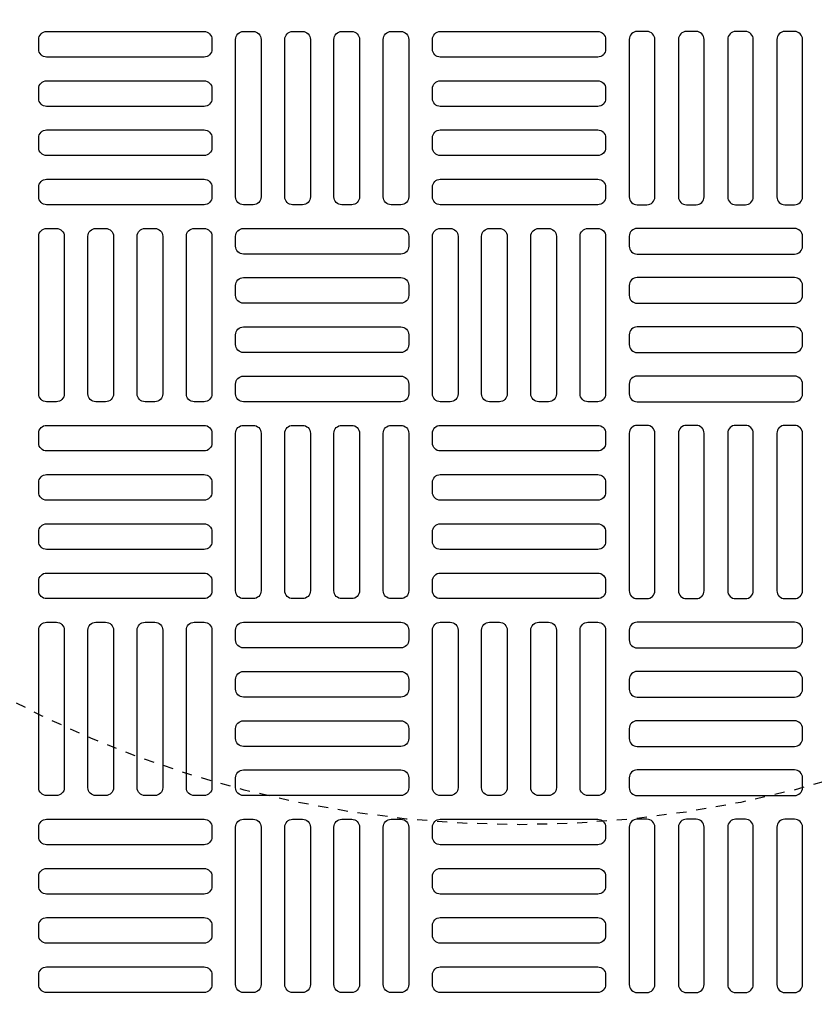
# Model space of a CAD drawing. Extents: x 1081 to 2220, y 0 to 2796.
# Tile 113 of 161: x 1771 to 1779, y 1304 to 1314. Entities that reach past the tile are written whole.
import ezdxf

# ---------------------------------------------------------------- set-up
doc = ezdxf.new("R2010")
doc.units = 0
doc.header["$MEASUREMENT"] = 0
doc.header["$PDSIZE"] = 1
doc.linetypes.add('HIDDEN2', pattern=[0.28125, 0.1875, -0.09375])
doc.layers.get('DEFPOINTS').update_dxf_attribs({"linetype": 'CONTINUOUS'})
for name, color, linetype in [('DIM', 3, 'CONTINUOUS'), ('TANK-MANHOLE-COVER-40', 2, 'CONTINUOUS'), ('TANK-MANHOLE-COVER-HATCH-40', 252, 'CONTINUOUS'), ('TANK-SLOPE', 3, 'CONTINUOUS')]:
    doc.layers.add(name, color=color, linetype=linetype)
doc.styles.add('SIMPLEX', font='simplex')
doc.dimstyles.new('DIM64', dxfattribs={"dimscale": 64, "dimtxt": 0.09375, "dimasz": 0.09375, "dimexe": 0.0625, "dimexo": 0.0625, "dimgap": 0.046875, "dimtad": 1, "dimdec": 4, "dimzin": 3, "dimdsep": 46, "dimlunit": 4, "dimtxsty": 'SIMPLEX', "dimcen": 0, "dimclrd": 256, "dimclre": 256, "dimclrt": 256, "dimadec": 0, "dimazin": 0, "dimtfac": 1, "dimtdec": 4, "dimtmove": 0, "dimatfit": 3, "dimfxl": 1, "dimfrac": 2, "dimtolj": 1, "dimtzin": 0, "dimarcsym": 0})

# ---------------------------------------------------------------- blocks, each defined once
blk = doc.blocks.new('*D63')
at = {"layer": 'DEFPOINTS', "color": 0, "transparency": 16777216}
for p in [(1524.635, 1317.0184), (1875.135, 1317.0184), (1524.635, 1188.0184)]:
    blk.add_point(p, dxfattribs=at)
at = {"layer": 'DIM', "lineweight": -2, "transparency": 16777216}
for p, q in [((1524.635, 1313.0184), (1524.635, 1184.0184)), ((1869.135, 1188.0184), (1530.635, 1188.0184))]:
    blk.add_line(p, q, dxfattribs=at)
at = {"layer": 'DIM', "transparency": 16777216}
for points in [[(1530.635, 1189.0184), (1530.635, 1187.0184), (1524.635, 1188.0184)], [(1869.135, 1189.0184), (1869.135, 1187.0184), (1875.135, 1188.0184)]]:
    blk.add_solid(points, dxfattribs=at)
at = {"layer": 'DIM', "transparency": 16777216, "insert": (1699.885, 1195.5898), "char_height": 6, "attachment_point": 5, "style": 'SIMPLEX'}
blk.add_mtext('\\A1;29\'-2 1/2" (F.V. TANK LENGTH)', dxfattribs=at)

msp = doc.modelspace()

# ---------------------------------------------------------------- linework, layer by layer
at = {"layer": 'DEFPOINTS', "color": 8, "linetype": 'HIDDEN2', "ltscale": 0.125}
msp.add_circle((1775.88576, 1317.01839), 14, dxfattribs=at)
msp.add_circle((1775.88576, 1317.01839), 14, dxfattribs=at)
at = {"layer": 'DEFPOINTS', "color": 8, "linetype": 'HIDDEN2', "ltscale": 0.5}
msp.add_circle((1775.88576, 1317.01839), 11, dxfattribs=at)
msp.add_circle((1775.88576, 1317.01839), 11, dxfattribs=at)
at = {"layer": 'TANK-MANHOLE-COVER-40', "color": 4, "linetype": 'Continuous'}
msp.add_circle((1775.88499, 1317.01839), 22.63902, dxfattribs=at)
at = {"layer": 'TANK-MANHOLE-COVER-40', "color": 1, "linetype": 'Continuous'}
msp.add_circle((1775.88499, 1317.01839), 22.44094, dxfattribs=at)
at = {"layer": 'TANK-MANHOLE-COVER-40', "color": 2, "linetype": 'Continuous'}
msp.add_circle((1775.88499, 1317.01839), 21.65354, dxfattribs=at)
at = {"layer": 'TANK-MANHOLE-COVER-HATCH-40', "linetype": 'Continuous', "flags": 128}
for points in [[(1772.81413, 1313.77036, -0.4142136), (1772.73539, 1313.69162), (1771.16058, 1313.69162, -0.4142136), (1771.08184, 1313.77036), (1771.08184, 1313.86879, -0.4142136), (1771.16058, 1313.94753), (1772.73539, 1313.94753, -0.4142136), (1772.81413, 1313.86879)], [(1773.22751, 1313.94753, -0.4142136), (1773.30625, 1313.86879), (1773.30625, 1312.29398, -0.4142136), (1773.22751, 1312.21524), (1773.12909, 1312.21524, -0.4142136), (1773.05035, 1312.29398), (1773.05035, 1313.86879, -0.4142136), (1773.12909, 1313.94753)], [(1773.71964, 1313.94753, -0.4142136), (1773.79838, 1313.86879), (1773.79838, 1312.29398, -0.4142136), (1773.71964, 1312.21524), (1773.62121, 1312.21524, -0.4142136), (1773.54247, 1312.29398), (1773.54247, 1313.86879, -0.4142136), (1773.62121, 1313.94753)], [(1774.21176, 1313.94753, -0.4142136), (1774.2905, 1313.86879), (1774.2905, 1312.29398, -0.4142136), (1774.21176, 1312.21524), (1774.11334, 1312.21524, -0.4142136), (1774.0346, 1312.29398), (1774.0346, 1313.86879, -0.4142136), (1774.11334, 1313.94753)], [(1774.70389, 1313.94753, -0.4142136), (1774.78263, 1313.86879), (1774.78263, 1312.29398, -0.4142136), (1774.70389, 1312.21524), (1774.60546, 1312.21524, -0.4142136), (1774.52672, 1312.29398), (1774.52672, 1313.86879, -0.4142136), (1774.60546, 1313.94753)], [(1776.75113, 1313.77036, -0.4142136), (1776.67239, 1313.69162), (1775.09759, 1313.69162, -0.4142136), (1775.01885, 1313.77036), (1775.01885, 1313.86879, -0.4142136), (1775.09759, 1313.94753), (1776.67239, 1313.94753, -0.4142136), (1776.75113, 1313.86879)], [(1777.06609, 1313.94753, 0.4142136), (1776.98735, 1313.86879), (1776.98735, 1312.29398, 0.4142136), (1777.06609, 1312.21524), (1777.16452, 1312.21524, 0.4142136), (1777.24326, 1312.29398), (1777.24326, 1313.86879, 0.4142136), (1777.16452, 1313.94753)], [(1777.55822, 1313.94753, 0.4142136), (1777.47948, 1313.86879), (1777.47948, 1312.29398, 0.4142136), (1777.55822, 1312.21524), (1777.65665, 1312.21524, 0.4142136), (1777.73539, 1312.29398), (1777.73539, 1313.86879, 0.4142136), (1777.65665, 1313.94753)], [(1778.05035, 1313.94753, 0.4142136), (1777.97161, 1313.86879), (1777.97161, 1312.29398, 0.4142136), (1778.05035, 1312.21524), (1778.14877, 1312.21524, 0.4142136), (1778.22751, 1312.29398), (1778.22751, 1313.86879, 0.4142136), (1778.14877, 1313.94753)], [(1778.54247, 1313.94753, 0.4142136), (1778.46373, 1313.86879), (1778.46373, 1312.29398, 0.4142136), (1778.54247, 1312.21524), (1778.6409, 1312.21524, 0.4142136), (1778.71964, 1312.29398), (1778.71964, 1313.86879, 0.4142136), (1778.6409, 1313.94753)], [(1772.81413, 1313.27823, -0.4142136), (1772.73539, 1313.19949), (1771.16058, 1313.19949, -0.4142136), (1771.08184, 1313.27823), (1771.08184, 1313.37666, -0.4142136), (1771.16058, 1313.4554), (1772.73539, 1313.4554, -0.4142136), (1772.81413, 1313.37666)], [(1776.75113, 1313.27823, -0.4142136), (1776.67239, 1313.19949), (1775.09759, 1313.19949, -0.4142136), (1775.01885, 1313.27823), (1775.01885, 1313.37666, -0.4142136), (1775.09759, 1313.4554), (1776.67239, 1313.4554, -0.4142136), (1776.75113, 1313.37666)], [(1772.81413, 1312.78611, -0.4142136), (1772.73539, 1312.70737), (1771.16058, 1312.70737, -0.4142136), (1771.08184, 1312.78611), (1771.08184, 1312.88453, -0.4142136), (1771.16058, 1312.96327), (1772.73539, 1312.96327, -0.4142136), (1772.81413, 1312.88453)], [(1776.75113, 1312.78611, -0.4142136), (1776.67239, 1312.70737), (1775.09759, 1312.70737, -0.4142136), (1775.01885, 1312.78611), (1775.01885, 1312.88453, -0.4142136), (1775.09759, 1312.96327), (1776.67239, 1312.96327, -0.4142136), (1776.75113, 1312.88453)], [(1772.81413, 1312.29398, -0.4142136), (1772.73539, 1312.21524), (1771.16058, 1312.21524, -0.4142136), (1771.08184, 1312.29398), (1771.08184, 1312.39241, -0.4142136), (1771.16058, 1312.47115), (1772.73539, 1312.47115, -0.4142136), (1772.81413, 1312.39241)], [(1776.75113, 1312.29398, -0.4142136), (1776.67239, 1312.21524), (1775.09759, 1312.21524, -0.4142136), (1775.01885, 1312.29398), (1775.01885, 1312.39241, -0.4142136), (1775.09759, 1312.47115), (1776.67239, 1312.47115, -0.4142136), (1776.75113, 1312.39241)], [(1771.25901, 1311.97902, -0.4142136), (1771.33775, 1311.90028), (1771.33775, 1310.32548, -0.4142136), (1771.25901, 1310.24674), (1771.16058, 1310.24674, -0.4142136), (1771.08184, 1310.32548), (1771.08184, 1311.90028, -0.4142136), (1771.16058, 1311.97902)], [(1771.75113, 1311.97902, -0.4142136), (1771.82987, 1311.90028), (1771.82987, 1310.32548, -0.4142136), (1771.75113, 1310.24674), (1771.65271, 1310.24674, -0.4142136), (1771.57397, 1310.32548), (1771.57397, 1311.90028, -0.4142136), (1771.65271, 1311.97902)], [(1772.24326, 1311.97902, -0.4142136), (1772.322, 1311.90028), (1772.322, 1310.32548, -0.4142136), (1772.24326, 1310.24674), (1772.14483, 1310.24674, -0.4142136), (1772.06609, 1310.32548), (1772.06609, 1311.90028, -0.4142136), (1772.14483, 1311.97902)], [(1772.73539, 1311.97902, -0.4142136), (1772.81413, 1311.90028), (1772.81413, 1310.32548, -0.4142136), (1772.73539, 1310.24674), (1772.63696, 1310.24674, -0.4142136), (1772.55822, 1310.32548), (1772.55822, 1311.90028, -0.4142136), (1772.63696, 1311.97902)], [(1773.05035, 1311.90028, -0.4142136), (1773.12909, 1311.97902), (1774.70389, 1311.97902, -0.4142136), (1774.78263, 1311.90028), (1774.78263, 1311.80186, -0.4142136), (1774.70389, 1311.72312), (1773.12909, 1311.72312, -0.4142136), (1773.05035, 1311.80186)], [(1775.19602, 1311.97902, -0.4142136), (1775.27476, 1311.90028), (1775.27476, 1310.32548, -0.4142136), (1775.19602, 1310.24674), (1775.09759, 1310.24674, -0.4142136), (1775.01885, 1310.32548), (1775.01885, 1311.90028, -0.4142136), (1775.09759, 1311.97902)], [(1775.68814, 1311.97902, -0.4142136), (1775.76688, 1311.90028), (1775.76688, 1310.32548, -0.4142136), (1775.68814, 1310.24674), (1775.58972, 1310.24674, -0.4142136), (1775.51098, 1310.32548), (1775.51098, 1311.90028, -0.4142136), (1775.58972, 1311.97902)], [(1776.18027, 1311.97902, -0.4142136), (1776.25901, 1311.90028), (1776.25901, 1310.32548, -0.4142136), (1776.18027, 1310.24674), (1776.08184, 1310.24674, -0.4142136), (1776.0031, 1310.32548), (1776.0031, 1311.90028, -0.4142136), (1776.08184, 1311.97902)], [(1776.67239, 1311.97902, -0.4142136), (1776.75113, 1311.90028), (1776.75113, 1310.32548, -0.4142136), (1776.67239, 1310.24674), (1776.57397, 1310.24674, -0.4142136), (1776.49523, 1310.32548), (1776.49523, 1311.90028, -0.4142136), (1776.57397, 1311.97902)], [(1778.71964, 1311.90028, 0.4142136), (1778.6409, 1311.97902), (1777.06609, 1311.97902, 0.4142136), (1776.98735, 1311.90028), (1776.98735, 1311.80186, 0.4142136), (1777.06609, 1311.72312), (1778.6409, 1311.72312, 0.4142136), (1778.71964, 1311.80186)], [(1773.05035, 1311.40816, -0.4142136), (1773.12909, 1311.4869), (1774.70389, 1311.4869, -0.4142136), (1774.78263, 1311.40816), (1774.78263, 1311.30973, -0.4142136), (1774.70389, 1311.23099), (1773.12909, 1311.23099, -0.4142136), (1773.05035, 1311.30973)], [(1778.71964, 1311.40816, 0.4142136), (1778.6409, 1311.4869), (1777.06609, 1311.4869, 0.4142136), (1776.98735, 1311.40816), (1776.98735, 1311.30973, 0.4142136), (1777.06609, 1311.23099), (1778.6409, 1311.23099, 0.4142136), (1778.71964, 1311.30973)], [(1773.05035, 1310.91603, -0.4142136), (1773.12909, 1310.99477), (1774.70389, 1310.99477, -0.4142136), (1774.78263, 1310.91603), (1774.78263, 1310.8176, -0.4142136), (1774.70389, 1310.73886), (1773.12909, 1310.73886, -0.4142136), (1773.05035, 1310.8176)], [(1778.71964, 1310.91603, 0.4142136), (1778.6409, 1310.99477), (1777.06609, 1310.99477, 0.4142136), (1776.98735, 1310.91603), (1776.98735, 1310.8176, 0.4142136), (1777.06609, 1310.73886), (1778.6409, 1310.73886, 0.4142136), (1778.71964, 1310.8176)], [(1773.05035, 1310.4239, -0.4142136), (1773.12909, 1310.50264), (1774.70389, 1310.50264, -0.4142136), (1774.78263, 1310.4239), (1774.78263, 1310.32548, -0.4142136), (1774.70389, 1310.24674), (1773.12909, 1310.24674, -0.4142136), (1773.05035, 1310.32548)], [(1778.71964, 1310.4239, 0.4142136), (1778.6409, 1310.50264), (1777.06609, 1310.50264, 0.4142136), (1776.98735, 1310.4239), (1776.98735, 1310.32548, 0.4142136), (1777.06609, 1310.24674), (1778.6409, 1310.24674, 0.4142136), (1778.71964, 1310.32548)], [(1772.81413, 1309.83335, -0.4142136), (1772.73539, 1309.75461), (1771.16058, 1309.75461, -0.4142136), (1771.08184, 1309.83335), (1771.08184, 1309.93178, -0.4142136), (1771.16058, 1310.01052), (1772.73539, 1310.01052, -0.4142136), (1772.81413, 1309.93178)], [(1773.22751, 1310.01052, -0.4142136), (1773.30625, 1309.93178), (1773.30625, 1308.35697, -0.4142136), (1773.22751, 1308.27823), (1773.12909, 1308.27823, -0.4142136), (1773.05035, 1308.35697), (1773.05035, 1309.93178, -0.4142136), (1773.12909, 1310.01052)], [(1773.71964, 1310.01052, -0.4142136), (1773.79838, 1309.93178), (1773.79838, 1308.35697, -0.4142136), (1773.71964, 1308.27823), (1773.62121, 1308.27823, -0.4142136), (1773.54247, 1308.35697), (1773.54247, 1309.93178, -0.4142136), (1773.62121, 1310.01052)], [(1774.21176, 1310.01052, -0.4142136), (1774.2905, 1309.93178), (1774.2905, 1308.35697, -0.4142136), (1774.21176, 1308.27823), (1774.11334, 1308.27823, -0.4142136), (1774.0346, 1308.35697), (1774.0346, 1309.93178, -0.4142136), (1774.11334, 1310.01052)], [(1774.70389, 1310.01052, -0.4142136), (1774.78263, 1309.93178), (1774.78263, 1308.35697, -0.4142136), (1774.70389, 1308.27823), (1774.60546, 1308.27823, -0.4142136), (1774.52672, 1308.35697), (1774.52672, 1309.93178, -0.4142136), (1774.60546, 1310.01052)], [(1776.75113, 1309.83335, -0.4142136), (1776.67239, 1309.75461), (1775.09759, 1309.75461, -0.4142136), (1775.01885, 1309.83335), (1775.01885, 1309.93178, -0.4142136), (1775.09759, 1310.01052), (1776.67239, 1310.01052, -0.4142136), (1776.75113, 1309.93178)], [(1777.06609, 1310.01052, 0.4142136), (1776.98735, 1309.93178), (1776.98735, 1308.35697, 0.4142136), (1777.06609, 1308.27823), (1777.16452, 1308.27823, 0.4142136), (1777.24326, 1308.35697), (1777.24326, 1309.93178, 0.4142136), (1777.16452, 1310.01052)], [(1777.55822, 1310.01052, 0.4142136), (1777.47948, 1309.93178), (1777.47948, 1308.35697, 0.4142136), (1777.55822, 1308.27823), (1777.65665, 1308.27823, 0.4142136), (1777.73539, 1308.35697), (1777.73539, 1309.93178, 0.4142136), (1777.65665, 1310.01052)], [(1778.05035, 1310.01052, 0.4142136), (1777.97161, 1309.93178), (1777.97161, 1308.35697, 0.4142136), (1778.05035, 1308.27823), (1778.14877, 1308.27823, 0.4142136), (1778.22751, 1308.35697), (1778.22751, 1309.93178, 0.4142136), (1778.14877, 1310.01052)], [(1778.54247, 1310.01052, 0.4142136), (1778.46373, 1309.93178), (1778.46373, 1308.35697, 0.4142136), (1778.54247, 1308.27823), (1778.6409, 1308.27823, 0.4142136), (1778.71964, 1308.35697), (1778.71964, 1309.93178, 0.4142136), (1778.6409, 1310.01052)], [(1772.81413, 1309.34123, -0.4142136), (1772.73539, 1309.26249), (1771.16058, 1309.26249, -0.4142136), (1771.08184, 1309.34123), (1771.08184, 1309.43965, -0.4142136), (1771.16058, 1309.51839), (1772.73539, 1309.51839, -0.4142136), (1772.81413, 1309.43965)], [(1776.75113, 1309.34123, -0.4142136), (1776.67239, 1309.26249), (1775.09759, 1309.26249, -0.4142136), (1775.01885, 1309.34123), (1775.01885, 1309.43965, -0.4142136), (1775.09759, 1309.51839), (1776.67239, 1309.51839, -0.4142136), (1776.75113, 1309.43965)], [(1772.81413, 1308.8491, -0.4142136), (1772.73539, 1308.77036), (1771.16058, 1308.77036, -0.4142136), (1771.08184, 1308.8491), (1771.08184, 1308.94753, -0.4142136), (1771.16058, 1309.02627), (1772.73539, 1309.02627, -0.4142136), (1772.81413, 1308.94753)], [(1776.75113, 1308.8491, -0.4142136), (1776.67239, 1308.77036), (1775.09759, 1308.77036, -0.4142136), (1775.01885, 1308.8491), (1775.01885, 1308.94753, -0.4142136), (1775.09759, 1309.02627), (1776.67239, 1309.02627, -0.4142136), (1776.75113, 1308.94753)], [(1772.81413, 1308.35697, -0.4142136), (1772.73539, 1308.27823), (1771.16058, 1308.27823, -0.4142136), (1771.08184, 1308.35697), (1771.08184, 1308.4554, -0.4142136), (1771.16058, 1308.53414), (1772.73539, 1308.53414, -0.4142136), (1772.81413, 1308.4554)], [(1776.75113, 1308.35697, -0.4142136), (1776.67239, 1308.27823), (1775.09759, 1308.27823, -0.4142136), (1775.01885, 1308.35697), (1775.01885, 1308.4554, -0.4142136), (1775.09759, 1308.53414), (1776.67239, 1308.53414, -0.4142136), (1776.75113, 1308.4554)], [(1771.25901, 1308.04201, -0.4142136), (1771.33775, 1307.96327), (1771.33775, 1306.38847, -0.4142136), (1771.25901, 1306.30973), (1771.16058, 1306.30973, -0.4142136), (1771.08184, 1306.38847), (1771.08184, 1307.96327, -0.4142136), (1771.16058, 1308.04201)], [(1771.75113, 1308.04201, -0.4142136), (1771.82987, 1307.96327), (1771.82987, 1306.38847, -0.4142136), (1771.75113, 1306.30973), (1771.65271, 1306.30973, -0.4142136), (1771.57397, 1306.38847), (1771.57397, 1307.96327, -0.4142136), (1771.65271, 1308.04201)], [(1772.24326, 1308.04201, -0.4142136), (1772.322, 1307.96327), (1772.322, 1306.38847, -0.4142136), (1772.24326, 1306.30973), (1772.14483, 1306.30973, -0.4142136), (1772.06609, 1306.38847), (1772.06609, 1307.96327, -0.4142136), (1772.14483, 1308.04201)], [(1772.73539, 1308.04201, -0.4142136), (1772.81413, 1307.96327), (1772.81413, 1306.38847, -0.4142136), (1772.73539, 1306.30973), (1772.63696, 1306.30973, -0.4142136), (1772.55822, 1306.38847), (1772.55822, 1307.96327, -0.4142136), (1772.63696, 1308.04201)], [(1773.05035, 1307.96327, -0.4142136), (1773.12909, 1308.04201), (1774.70389, 1308.04201, -0.4142136), (1774.78263, 1307.96327), (1774.78263, 1307.86485, -0.4142136), (1774.70389, 1307.78611), (1773.12909, 1307.78611, -0.4142136), (1773.05035, 1307.86485)], [(1775.19602, 1308.04201, -0.4142136), (1775.27476, 1307.96327), (1775.27476, 1306.38847, -0.4142136), (1775.19602, 1306.30973), (1775.09759, 1306.30973, -0.4142136), (1775.01885, 1306.38847), (1775.01885, 1307.96327, -0.4142136), (1775.09759, 1308.04201)], [(1775.68814, 1308.04201, -0.4142136), (1775.76688, 1307.96327), (1775.76688, 1306.38847, -0.4142136), (1775.68814, 1306.30973), (1775.58972, 1306.30973, -0.4142136), (1775.51098, 1306.38847), (1775.51098, 1307.96327, -0.4142136), (1775.58972, 1308.04201)], [(1776.18027, 1308.04201, -0.4142136), (1776.25901, 1307.96327), (1776.25901, 1306.38847, -0.4142136), (1776.18027, 1306.30973), (1776.08184, 1306.30973, -0.4142136), (1776.0031, 1306.38847), (1776.0031, 1307.96327, -0.4142136), (1776.08184, 1308.04201)], [(1776.67239, 1308.04201, -0.4142136), (1776.75113, 1307.96327), (1776.75113, 1306.38847, -0.4142136), (1776.67239, 1306.30973), (1776.57397, 1306.30973, -0.4142136), (1776.49523, 1306.38847), (1776.49523, 1307.96327, -0.4142136), (1776.57397, 1308.04201)], [(1778.71964, 1307.96327, 0.4142136), (1778.6409, 1308.04201), (1777.06609, 1308.04201, 0.4142136), (1776.98735, 1307.96327), (1776.98735, 1307.86485, 0.4142136), (1777.06609, 1307.78611), (1778.6409, 1307.78611, 0.4142136), (1778.71964, 1307.86485)], [(1773.05035, 1307.47115, -0.4142136), (1773.12909, 1307.54989), (1774.70389, 1307.54989, -0.4142136), (1774.78263, 1307.47115), (1774.78263, 1307.37272, -0.4142136), (1774.70389, 1307.29398), (1773.12909, 1307.29398, -0.4142136), (1773.05035, 1307.37272)], [(1778.71964, 1307.47115, 0.4142136), (1778.6409, 1307.54989), (1777.06609, 1307.54989, 0.4142136), (1776.98735, 1307.47115), (1776.98735, 1307.37272, 0.4142136), (1777.06609, 1307.29398), (1778.6409, 1307.29398, 0.4142136), (1778.71964, 1307.37272)], [(1773.05035, 1306.97902, -0.4142136), (1773.12909, 1307.05776), (1774.70389, 1307.05776, -0.4142136), (1774.78263, 1306.97902), (1774.78263, 1306.8806, -0.4142136), (1774.70389, 1306.80186), (1773.12909, 1306.80186, -0.4142136), (1773.05035, 1306.8806)], [(1778.71964, 1306.97902, 0.4142136), (1778.6409, 1307.05776), (1777.06609, 1307.05776, 0.4142136), (1776.98735, 1306.97902), (1776.98735, 1306.8806, 0.4142136), (1777.06609, 1306.80186), (1778.6409, 1306.80186, 0.4142136), (1778.71964, 1306.8806)], [(1773.05035, 1306.4869, -0.4142136), (1773.12909, 1306.56564), (1774.70389, 1306.56564, -0.4142136), (1774.78263, 1306.4869), (1774.78263, 1306.38847, -0.4142136), (1774.70389, 1306.30973), (1773.12909, 1306.30973, -0.4142136), (1773.05035, 1306.38847)], [(1778.71964, 1306.4869, 0.4142136), (1778.6409, 1306.56564), (1777.06609, 1306.56564, 0.4142136), (1776.98735, 1306.4869), (1776.98735, 1306.38847, 0.4142136), (1777.06609, 1306.30973), (1778.6409, 1306.30973, 0.4142136), (1778.71964, 1306.38847)], [(1772.81413, 1305.89634, -0.4142136), (1772.73539, 1305.8176), (1771.16058, 1305.8176, -0.4142136), (1771.08184, 1305.89634), (1771.08184, 1305.99477, -0.4142136), (1771.16058, 1306.07351), (1772.73539, 1306.07351, -0.4142136), (1772.81413, 1305.99477)], [(1773.22751, 1306.07351, -0.4142136), (1773.30625, 1305.99477), (1773.30625, 1304.41997, -0.4142136), (1773.22751, 1304.34123), (1773.12909, 1304.34123, -0.4142136), (1773.05035, 1304.41997), (1773.05035, 1305.99477, -0.4142136), (1773.12909, 1306.07351)], [(1773.71964, 1306.07351, -0.4142136), (1773.79838, 1305.99477), (1773.79838, 1304.41997, -0.4142136), (1773.71964, 1304.34123), (1773.62121, 1304.34123, -0.4142136), (1773.54247, 1304.41997), (1773.54247, 1305.99477, -0.4142136), (1773.62121, 1306.07351)], [(1774.21176, 1306.07351, -0.4142136), (1774.2905, 1305.99477), (1774.2905, 1304.41997, -0.4142136), (1774.21176, 1304.34123), (1774.11334, 1304.34123, -0.4142136), (1774.0346, 1304.41997), (1774.0346, 1305.99477, -0.4142136), (1774.11334, 1306.07351)], [(1774.70389, 1306.07351, -0.4142136), (1774.78263, 1305.99477), (1774.78263, 1304.41997, -0.4142136), (1774.70389, 1304.34123), (1774.60546, 1304.34123, -0.4142136), (1774.52672, 1304.41997), (1774.52672, 1305.99477, -0.4142136), (1774.60546, 1306.07351)], [(1776.75113, 1305.89634, -0.4142136), (1776.67239, 1305.8176), (1775.09759, 1305.8176, -0.4142136), (1775.01885, 1305.89634), (1775.01885, 1305.99477, -0.4142136), (1775.09759, 1306.07351), (1776.67239, 1306.07351, -0.4142136), (1776.75113, 1305.99477)], [(1777.06609, 1306.07351, 0.4142136), (1776.98735, 1305.99477), (1776.98735, 1304.41997, 0.4142136), (1777.06609, 1304.34123), (1777.16452, 1304.34123, 0.4142136), (1777.24326, 1304.41997), (1777.24326, 1305.99477, 0.4142136), (1777.16452, 1306.07351)], [(1777.55822, 1306.07351, 0.4142136), (1777.47948, 1305.99477), (1777.47948, 1304.41997, 0.4142136), (1777.55822, 1304.34123), (1777.65665, 1304.34123, 0.4142136), (1777.73539, 1304.41997), (1777.73539, 1305.99477, 0.4142136), (1777.65665, 1306.07351)], [(1778.05035, 1306.07351, 0.4142136), (1777.97161, 1305.99477), (1777.97161, 1304.41997, 0.4142136), (1778.05035, 1304.34123), (1778.14877, 1304.34123, 0.4142136), (1778.22751, 1304.41997), (1778.22751, 1305.99477, 0.4142136), (1778.14877, 1306.07351)], [(1778.54247, 1306.07351, 0.4142136), (1778.46373, 1305.99477), (1778.46373, 1304.41997, 0.4142136), (1778.54247, 1304.34123), (1778.6409, 1304.34123, 0.4142136), (1778.71964, 1304.41997), (1778.71964, 1305.99477, 0.4142136), (1778.6409, 1306.07351)], [(1772.81413, 1305.40422, -0.4142136), (1772.73539, 1305.32548), (1771.16058, 1305.32548, -0.4142136), (1771.08184, 1305.40422), (1771.08184, 1305.50264, -0.4142136), (1771.16058, 1305.58138), (1772.73539, 1305.58138, -0.4142136), (1772.81413, 1305.50264)], [(1776.75113, 1305.40422, -0.4142136), (1776.67239, 1305.32548), (1775.09759, 1305.32548, -0.4142136), (1775.01885, 1305.40422), (1775.01885, 1305.50264, -0.4142136), (1775.09759, 1305.58138), (1776.67239, 1305.58138, -0.4142136), (1776.75113, 1305.50264)], [(1772.81413, 1304.91209, -0.4142136), (1772.73539, 1304.83335), (1771.16058, 1304.83335, -0.4142136), (1771.08184, 1304.91209), (1771.08184, 1305.01052, -0.4142136), (1771.16058, 1305.08926), (1772.73539, 1305.08926, -0.4142136), (1772.81413, 1305.01052)], [(1776.75113, 1304.91209, -0.4142136), (1776.67239, 1304.83335), (1775.09759, 1304.83335, -0.4142136), (1775.01885, 1304.91209), (1775.01885, 1305.01052, -0.4142136), (1775.09759, 1305.08926), (1776.67239, 1305.08926, -0.4142136), (1776.75113, 1305.01052)], [(1772.81413, 1304.41997, -0.4142136), (1772.73539, 1304.34123), (1771.16058, 1304.34123, -0.4142136), (1771.08184, 1304.41997), (1771.08184, 1304.51839, -0.4142136), (1771.16058, 1304.59713), (1772.73539, 1304.59713, -0.4142136), (1772.81413, 1304.51839)], [(1776.75113, 1304.41997, -0.4142136), (1776.67239, 1304.34123), (1775.09759, 1304.34123, -0.4142136), (1775.01885, 1304.41997), (1775.01885, 1304.51839, -0.4142136), (1775.09759, 1304.59713), (1776.67239, 1304.59713, -0.4142136), (1776.75113, 1304.51839)]]:
    msp.add_lwpolyline(points, format="xyb", close=True, dxfattribs=at)
at = {"layer": 'TANK-SLOPE'}
msp.add_lwpolyline([(1712.95074, 1299.70852, -0.7443694), (1712.95028, 1334.32659), (1765.94557, 1350.20076, -1.343419), (1765.94645, 1283.83576)], format="xyb", close=True, dxfattribs=at)

# ---------------------------------------------------------------- dimensions: what is measured, and where the dimension line sits
at = {"layer": 'DIM'}
dim = msp.add_linear_dim(base=(1524.63499, 1188.01839), p1=(1875.13499, 1317.01839), p2=(1524.63499, 1317.01839), angle=180, text='<> (F.V. TANK LENGTH)', dimstyle='DIM64', override={"dimse1": 1}, dxfattribs=at)
dim.commit()
dim.dimension.update_dxf_attribs({"geometry": '*D63', "text_midpoint": (1699.88499, 1195.58982)})

doc.saveas('drawing.dxf')
